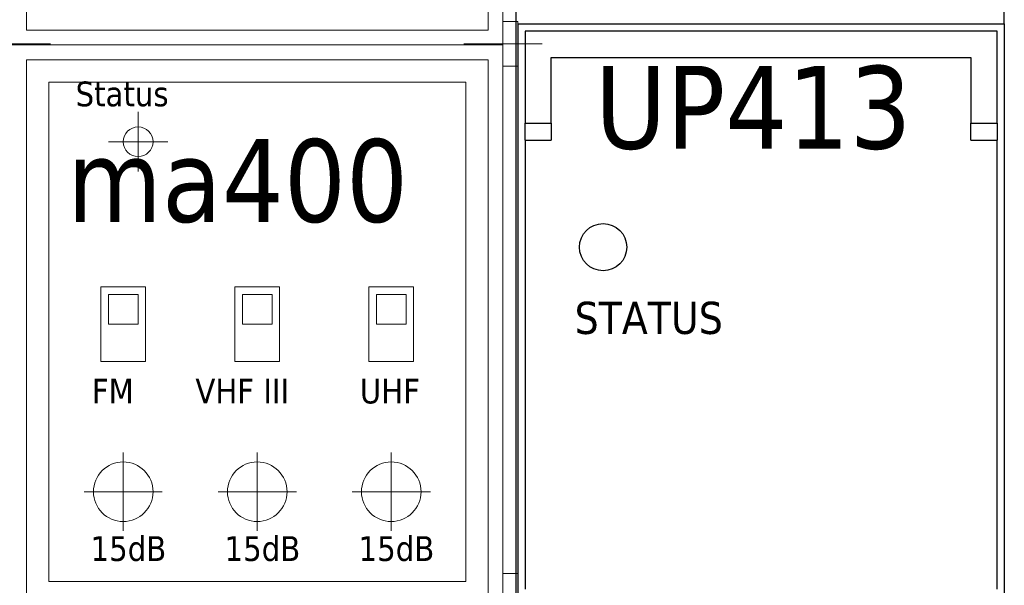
# Model space of a CAD drawing. Header units: millimetres. Extents: x 262469 to 275208, y -32539 to 9411.
# Tile 228 of 256: x 268293 to 268353, y -13776 to -13742. Entities that reach past the tile are written whole.
import ezdxf
from ezdxf.enums import TextEntityAlignment as Align

# ---------------------------------------------------------------- set-up
doc = ezdxf.new("R2010")
doc.units = ezdxf.units.MM
doc.header["$LTSCALE"] = 100
doc.layers.add('$ IE_TELETECHNIKA', color=5, linetype='Continuous', lineweight=30)
doc.styles.add('TAHOMA', font='tahoma.ttf', dxfattribs={"width": 0.85})

msp = doc.modelspace()

# ---------------------------------------------------------------- linework, layer by layer
at = {"layer": '$ IE_TELETECHNIKA', "color": 7, "linetype": 'Continuous'}
for p, q in [((268323.182, -13849.595), (268323.182, -13705.636)), ((268352.676, -13742.504), (268352.676, -13705.636)), ((268323.27, -13742.504), (268323.27, -13812.728)), ((268323.27, -13742.504), (268352.676, -13742.504)), ((268323.709, -13742.942), (268323.709, -13748.504)), ((268352.237, -13742.942), (268323.709, -13742.942)), ((268352.237, -13748.504), (268352.237, -13742.942)), ((268352.676, -13742.504), (268352.676, -13812.728)), ((268325.289, -13744.522), (268350.657, -13744.522)), ((268325.289, -13748.504), (268325.289, -13744.522)), ((268350.657, -13744.522), (268350.657, -13748.504)), ((268323.709, -13749.526), (268323.709, -13748.504)), ((268323.709, -13748.504), (268325.289, -13748.504)), ((268325.289, -13748.504), (268325.289, -13749.526)), ((268350.657, -13748.504), (268352.237, -13748.504)), ((268350.657, -13749.526), (268350.657, -13748.504)), ((268352.237, -13748.504), (268352.237, -13749.526)), ((268323.709, -13749.526), (268323.709, -13776.655)), ((268323.709, -13749.526), (268325.289, -13749.526)), ((268350.657, -13749.526), (268352.237, -13749.526)), ((268352.237, -13776.655), (268352.237, -13749.526))]:
    msp.add_line(p, q, dxfattribs=at)
at = {"layer": '$ IE_TELETECHNIKA', "color": 7, "linetype": 'Continuous', "lineweight": 0}
for p, q in [((268295.035, -13743.699), (268290.31, -13743.699)), ((268320.01, -13743.699), (268324.735, -13743.699)), ((268300.323, -13751.421), (268300.323, -13747.821)), ((268298.523, -13749.621), (268302.123, -13749.621)), ((268299.423, -13768.408), (268299.423, -13773.133)), ((268307.523, -13768.408), (268307.523, -13773.133)), ((268315.623, -13768.408), (268315.623, -13773.133)), ((268301.785, -13770.771), (268297.06, -13770.771)), ((268309.885, -13770.771), (268305.16, -13770.771)), ((268317.985, -13770.771), (268313.26, -13770.771))]:
    msp.add_line(p, q, dxfattribs=at)
at = {"layer": '$ IE_TELETECHNIKA', "color": 7, "linetype": 'Continuous', "lineweight": 9}
for points in [[(268292.673, -13849.071), (268322.373, -13849.071), (268322.373, -13705.071), (268292.673, -13705.071), (268292.673, -13849.071)], [(268322.373, -13745.049), (268323.273, -13745.049), (268323.273, -13742.349), (268322.373, -13742.349), (268322.373, -13745.049)], [(268292.673, -13743.771), (268292.673, -13815.771), (268322.373, -13815.771), (268322.373, -13743.771), (268292.673, -13743.771)], [(268294.923, -13746.021), (268294.923, -13776.199), (268320.123, -13776.199), (268320.123, -13746.021), (268294.923, -13746.021)], [(268322.373, -13778.421), (268323.273, -13778.421), (268323.273, -13775.721), (268322.373, -13775.721), (268322.373, -13778.421)]]:
    msp.add_lwpolyline(points, dxfattribs=at)
for points in [[(268292.673, -13705.071), (268322.373, -13705.071), (268322.373, -13743.771), (268292.673, -13743.771)], [(268293.573, -13705.971), (268321.473, -13705.971), (268321.473, -13742.871), (268293.573, -13742.871)], [(268293.573, -13744.671), (268293.573, -13815.771), (268321.473, -13815.771), (268321.473, -13744.671)], [(268300.773, -13758.396), (268300.773, -13762.896), (268298.073, -13762.896), (268298.073, -13758.396)], [(268308.873, -13758.396), (268308.873, -13762.896), (268306.173, -13762.896), (268306.173, -13758.396)], [(268316.973, -13758.396), (268316.973, -13762.896), (268314.273, -13762.896), (268314.273, -13758.396)]]:
    msp.add_lwpolyline(points, close=True, dxfattribs=at)
at = {"layer": '$ IE_TELETECHNIKA', "color": 7, "linetype": 'Continuous', "lineweight": 0}
for points in [[(268298.523, -13758.846), (268300.323, -13758.846), (268300.323, -13760.646), (268298.523, -13760.646)], [(268306.623, -13758.846), (268308.423, -13758.846), (268308.423, -13760.646), (268306.623, -13760.646)], [(268314.723, -13758.846), (268316.523, -13758.846), (268316.523, -13760.646), (268314.723, -13760.646)]]:
    msp.add_lwpolyline(points, close=True, dxfattribs=at)
at = {"layer": '$ IE_TELETECHNIKA', "color": 7, "linetype": 'Continuous', "lineweight": 9}
for centre, radius in [((268300.323, -13749.621), 0.9), ((268299.423, -13770.771), 1.8), ((268307.523, -13770.771), 1.8), ((268315.623, -13770.771), 1.8)]:
    msp.add_circle(centre, radius, dxfattribs=at)
at = {"layer": '$ IE_TELETECHNIKA', "color": 7, "linetype": 'Continuous'}
msp.add_circle((268328.426, -13755.993), 1.427, dxfattribs=at)

# ---------------------------------------------------------------- texts
at = {"layer": '$ IE_TELETECHNIKA', "color": 7, "style": 'TAHOMA'}
for s, height, p in [('UP413', 5, (268327.937, -13745.038)), ('Status', 1.495, (268296.543, -13745.984)), ('ma400', 5, (268296.022, -13749.464)), ('STATUS', 1.9442, (268326.703, -13759.291)), ('FM', 1.495, (268297.524, -13763.942)), ('VHF III', 1.495, (268303.783, -13763.942)), ('UHF', 1.495, (268313.724, -13763.942)), ('15dB', 1.495, (268297.449, -13773.459)), ('15dB', 1.495, (268305.549, -13773.459)), ('15dB', 1.495, (268313.649, -13773.459))]:
    msp.add_text(s, height=height, dxfattribs=at).set_placement(p, align=Align.TOP_LEFT)

doc.saveas('drawing.dxf')
